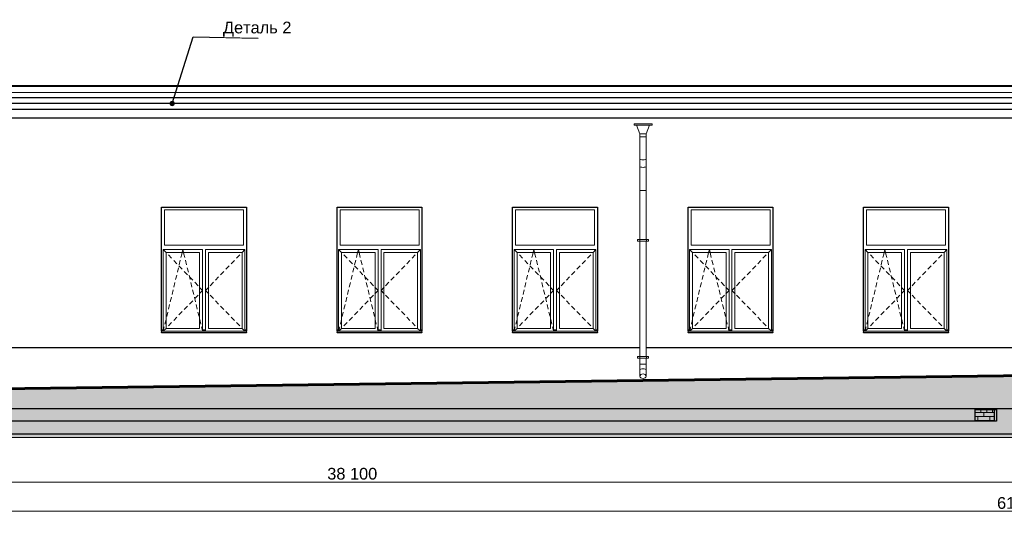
# Model space of a CAD drawing. Header units: millimetres. Extents: x -28034 to 133570, y -6180 to 17692.
# Tile 4 of 36: x -11202 to 5629, y -2688 to 5902. Entities that reach past the tile are written whole.
import ezdxf

# ---------------------------------------------------------------- set-up
doc = ezdxf.new("R2010")
doc.units = ezdxf.units.MM
doc.header["$MEASUREMENT"] = 0
doc.set_wipeout_variables(frame=1)
doc.linetypes.add('Wipeout_Contour', pattern=[1000, 0, -1000])
for name, color, linetype, lineweight in [('1 Молдинги_Ном._пера__41', 7, 'Continuous', 60), ('1_Цоколь_Ном._пера__21', 7, 'Continuous', 30), ('2D - Общий_Ном._пера__2', 8, 'Continuous', 15), ('2D - Общий_Ном._пера__74', 255, 'Continuous', 0), ('Аннотация - Выносная Надпись.Фасад фрагмент_Ном._пера__1', 7, 'Continuous', 15), ('Конструктив - Стены Внутренние несущие_Ном._пера__102', 254, 'Continuous', 5), ('Конструктив - Стены Внутренние несущие_Ном._пера__21', 7, 'Continuous', 30), ('Конструктив - Стены Несущие_Ном._пера__21', 7, 'Continuous', 30), ('Новый_1 ВОДОСТОК_Ном._пера__141', 7, 'Continuous', 20), ('Новый_1 Молдинги_Ном._пера__21', 7, 'Continuous', 30), ('Новый_Фартук парапета_Ном._пера__1', 7, 'Continuous', 15), ('Окна Archicad_Ном._пера__1', 7, 'Continuous', 15), ('Окна Archicad_Ном._пера__21', 7, 'Continuous', 30), ('Размер - Общий_Ном._пера__1', 7, 'Continuous', 15)]:
    doc.layers.add(name, color=color, linetype=linetype, lineweight=lineweight)
for name, color, linetype in [('1_Цоколь', 7, 'Continuous'), ('Конструктив - Стены Внутренние несущие', 7, 'Continuous'), ('Конструктив - Стены Несущие', 7, 'Continuous'), ('Новый_1 ВОДОСТОК', 7, 'Continuous'), ('Новый_1 Молдинги', 7, 'Continuous'), ('Новый_Фартук парапета', 7, 'Continuous'), ('Окна Archicad', 7, 'Continuous'), ('Размер - Общий', 7, 'Continuous')]:
    doc.layers.add(name, color=color, linetype=linetype)
doc.styles.add('СГЕНЕРИР_СТИЛЬ_1', font='arial.ttf')
doc.styles.add('СГЕНЕРИР_СТИЛЬ_2', font='arial.ttf')
doc.dimstyles.new('СГЕНЕРИР_СТИЛЬ__1', dxfattribs={"dimtxt": 200, "dimasz": 190, "dimexe": 0.18, "dimexo": 0.0625, "dimgap": 0, "dimtad": 1, "dimtih": 1, "dimtoh": 1, "dimdec": 0, "dimzin": 0, "dimdsep": 46, "dimtxsty": 'СГЕНЕРИР_СТИЛЬ_2', "dimblk": 'ARROWHEAD_6', "dimblk1": 'ARROWHEAD_6', "dimblk2": 'ARROWHEAD_6', "dimcen": 0.09, "dimclrd": 7, "dimclre": 7, "dimclrt": 7, "dimazin": 0, "dimtfac": 1, "dimtdec": 4, "dimtmove": 0, "dimatfit": 3, "dimfxl": 1, "dimtolj": 1, "dimtzin": 0, "dimarcsym": 0})
doc.dimstyles.new('СГЕНЕРИР_СТИЛЬ__2', dxfattribs={"dimtxt": 0.18, "dimasz": 182.4, "dimexe": 0.18, "dimexo": 0.0625, "dimgap": 0, "dimtad": 0, "dimtih": 1, "dimtoh": 1, "dimdec": 4, "dimzin": 0, "dimdsep": 46, "dimcen": 0.09, "dimadec": 0, "dimazin": 0, "dimtfac": 1, "dimtdec": 4, "dimtmove": 0, "dimatfit": 3, "dimldrblk": 'ARROWHEAD_11', "dimfxl": 1, "dimtolj": 1, "dimtzin": 0, "dimarcsym": 0})

# ---------------------------------------------------------------- blocks, each defined once
blk = doc.blocks.new('Элемент Разреза_11_2')
at = {"layer": 'Окна Archicad_Ном._пера__1', "color": 7, "linetype": 'Continuous', "lineweight": 15}
for p, q in [((-8726, 2050), (-8726, 2650)), ((-8726, 2650), (-7376, 2650)), ((-7376, 2650), (-7376, 2050)), ((-7376, 2050), (-8726, 2050)), ((-8751, 1975), (-8751, 1925)), ((-8076, 1975), (-8751, 1975)), ((-8751, 1975), (-8701, 1923)), ((-8751, 1925), (-8751, 625)), ((-8701, 625), (-8701, 1925)), ((-8701, 1925), (-8126, 1925)), ((-8701, 1923), (-8695, 1917)), ((-8660, 1881), (-8605, 1824)), ((-8446, 1839), (-8432, 1897)), ((-8432, 1897), (-8425, 1925)), ((-8425, 1925), (-8413, 1975)), ((-8401, 1925), (-8413, 1975)), ((-8394, 1897), (-8401, 1925)), ((-8380, 1839), (-8394, 1897)), ((-8126, 1925), (-8126, 625)), ((-8076, 1925), (-8076, 1975)), ((-8076, 625), (-8076, 1925)), ((-8026, 1975), (-8026, 1925)), ((-7351, 1975), (-8026, 1975)), ((-8026, 1925), (-8026, 625)), ((-7976, 625), (-7976, 1925)), ((-7976, 1925), (-7401, 1925)), ((-7441, 1881), (-7496, 1824)), ((-7401, 1923), (-7406, 1917)), ((-7351, 1975), (-7401, 1923)), ((-7401, 1925), (-7401, 625)), ((-7351, 1925), (-7351, 1975)), ((-7351, 625), (-7351, 1925)), ((-8570, 1788), (-8515, 1730)), ((-8480, 1694), (-8424, 1637)), ((-8477, 1712), (-8458, 1790)), ((-8350, 1712), (-8369, 1790)), ((-7621, 1694), (-7677, 1637)), ((-7531, 1788), (-7587, 1730)), ((-8537, 1460), (-8519, 1537)), ((-8507, 1586), (-8488, 1664)), ((-8390, 1601), (-8334, 1543)), ((-8319, 1586), (-8338, 1664)), ((-8289, 1460), (-8308, 1537)), ((-7712, 1601), (-7767, 1543)), ((-8568, 1333), (-8549, 1411)), ((-8300, 1507), (-8244, 1450)), ((-8259, 1333), (-8277, 1411)), ((-8209, 1414), (-8154, 1356)), ((-7892, 1414), (-7948, 1356)), ((-7802, 1507), (-7857, 1450)), ((-8598, 1207), (-8580, 1285)), ((-8228, 1207), (-8247, 1285)), ((-8209, 1136), (-8154, 1194)), ((-8131, 1333), (-8126, 1327)), ((-8131, 1217), (-8126, 1223)), ((-8126, 1327), (-8076, 1275)), ((-8126, 1223), (-8076, 1275)), ((-7976, 1327), (-8026, 1275)), ((-7976, 1223), (-8026, 1275)), ((-7970, 1333), (-7976, 1327)), ((-7970, 1217), (-7976, 1223)), ((-7892, 1136), (-7948, 1194)), ((-8659, 954), (-8641, 1032)), ((-8629, 1081), (-8610, 1158)), ((-8300, 1043), (-8244, 1100)), ((-8198, 1081), (-8216, 1158)), ((-8167, 954), (-8186, 1032)), ((-7802, 1043), (-7857, 1100)), ((-8690, 828), (-8671, 906)), ((-8480, 856), (-8424, 913)), ((-8390, 949), (-8334, 1007)), ((-8137, 828), (-8155, 906)), ((-7712, 949), (-7767, 1007)), ((-7621, 856), (-7677, 913)), ((-8720, 701), (-8701, 779)), ((-8660, 669), (-8605, 726)), ((-8570, 762), (-8515, 820)), ((-8106, 701), (-8125, 779)), ((-7531, 762), (-7587, 820)), ((-7441, 669), (-7496, 726)), ((-8776, 600), (-8751, 600)), ((-8776, 590), (-8751, 590)), ((-8776, 580), (-8776, 578)), ((-8776, 578), (-8776, 558)), ((-8776, 578), (-7326, 578)), ((-8776, 558), (-7326, 558)), ((-8751, 625), (-8751, 588)), ((-8747, 588), (-8732, 653)), ((-8738, 588), (-8701, 627)), ((-8701, 627), (-8695, 633)), ((-8126, 625), (-8701, 625)), ((-8079, 588), (-8094, 653)), ((-8076, 588), (-8076, 625)), ((-8076, 600), (-8026, 600)), ((-8076, 590), (-8026, 590)), ((-8026, 625), (-8026, 588)), ((-7401, 625), (-7976, 625)), ((-7401, 627), (-7406, 633)), ((-7364, 588), (-7401, 627)), ((-7351, 588), (-7351, 625)), ((-7351, 600), (-7326, 600)), ((-7351, 590), (-7326, 590)), ((-7326, 580), (-7326, 578)), ((-7326, 578), (-7326, 558))]:
    blk.add_line(p, q, dxfattribs=at)
at = {"layer": 'Окна Archicad_Ном._пера__21', "color": 7, "linetype": 'Continuous', "lineweight": 30}
for p, q in [((-8776, 2700), (-7326, 2700)), ((-8776, 580), (-8776, 2700)), ((-7326, 2700), (-7326, 580)), ((-8776, 550), (-8776, 558)), ((-7326, 550), (-8776, 550)), ((-7326, 558), (-7326, 550))]:
    blk.add_line(p, q, dxfattribs=at)
blk = doc.blocks.new('Элемент Разреза_12_2')
at = {"layer": 'Окна Archicad_Ном._пера__1', "color": 7, "linetype": 'Continuous', "lineweight": 15}
for p, q in [((-5726, 2050), (-5726, 2650)), ((-5726, 2650), (-4376, 2650)), ((-4376, 2650), (-4376, 2050)), ((-4376, 2050), (-5726, 2050)), ((-5751, 1975), (-5751, 1925)), ((-5076, 1975), (-5751, 1975)), ((-5751, 1975), (-5701, 1923)), ((-5751, 1925), (-5751, 625)), ((-5701, 625), (-5701, 1925)), ((-5701, 1925), (-5126, 1925)), ((-5701, 1923), (-5695, 1917)), ((-5660, 1881), (-5605, 1824)), ((-5446, 1839), (-5432, 1897)), ((-5432, 1897), (-5425, 1925)), ((-5425, 1925), (-5413, 1975)), ((-5401, 1925), (-5413, 1975)), ((-5394, 1897), (-5401, 1925)), ((-5380, 1839), (-5394, 1897)), ((-5126, 1925), (-5126, 625)), ((-5076, 1925), (-5076, 1975)), ((-5076, 625), (-5076, 1925)), ((-5026, 1975), (-5026, 1925)), ((-4351, 1975), (-5026, 1975)), ((-5026, 1925), (-5026, 625)), ((-4976, 625), (-4976, 1925)), ((-4976, 1925), (-4401, 1925)), ((-4441, 1881), (-4496, 1824)), ((-4401, 1923), (-4406, 1917)), ((-4351, 1975), (-4401, 1923)), ((-4401, 1925), (-4401, 625)), ((-4351, 1925), (-4351, 1975)), ((-4351, 625), (-4351, 1925)), ((-5570, 1788), (-5515, 1730)), ((-5480, 1694), (-5424, 1637)), ((-5477, 1712), (-5458, 1790)), ((-5350, 1712), (-5369, 1790)), ((-4621, 1694), (-4677, 1637)), ((-4531, 1788), (-4587, 1730)), ((-5537, 1460), (-5519, 1537)), ((-5507, 1586), (-5488, 1664)), ((-5390, 1601), (-5334, 1543)), ((-5319, 1586), (-5338, 1664)), ((-5289, 1460), (-5308, 1537)), ((-4712, 1601), (-4767, 1543)), ((-5568, 1333), (-5549, 1411)), ((-5300, 1507), (-5244, 1450)), ((-5259, 1333), (-5277, 1411)), ((-5209, 1414), (-5154, 1356)), ((-4892, 1414), (-4948, 1356)), ((-4802, 1507), (-4857, 1450)), ((-5598, 1207), (-5580, 1285)), ((-5228, 1207), (-5247, 1285)), ((-5209, 1136), (-5154, 1194)), ((-5131, 1333), (-5126, 1327)), ((-5131, 1217), (-5126, 1223)), ((-5126, 1327), (-5076, 1275)), ((-5126, 1223), (-5076, 1275)), ((-4976, 1327), (-5026, 1275)), ((-4976, 1223), (-5026, 1275)), ((-4970, 1333), (-4976, 1327)), ((-4970, 1217), (-4976, 1223)), ((-4892, 1136), (-4948, 1194)), ((-5659, 954), (-5641, 1032)), ((-5629, 1081), (-5610, 1158)), ((-5300, 1043), (-5244, 1100)), ((-5198, 1081), (-5216, 1158)), ((-5167, 954), (-5186, 1032)), ((-4802, 1043), (-4857, 1100)), ((-5690, 828), (-5671, 906)), ((-5480, 856), (-5424, 913)), ((-5390, 949), (-5334, 1007)), ((-5137, 828), (-5155, 906)), ((-4712, 949), (-4767, 1007)), ((-4621, 856), (-4677, 913)), ((-5720, 701), (-5701, 779)), ((-5660, 669), (-5605, 726)), ((-5570, 762), (-5515, 820)), ((-5106, 701), (-5125, 779)), ((-4531, 762), (-4587, 820)), ((-4441, 669), (-4496, 726)), ((-5776, 600), (-5751, 600)), ((-5776, 590), (-5751, 590)), ((-5776, 580), (-5776, 578)), ((-5776, 578), (-5776, 558)), ((-5776, 578), (-4326, 578)), ((-5776, 558), (-4326, 558)), ((-5751, 625), (-5751, 588)), ((-5747, 588), (-5732, 653)), ((-5738, 588), (-5701, 627)), ((-5701, 627), (-5695, 633)), ((-5126, 625), (-5701, 625)), ((-5079, 588), (-5094, 653)), ((-5076, 588), (-5076, 625)), ((-5076, 600), (-5026, 600)), ((-5076, 590), (-5026, 590)), ((-5026, 625), (-5026, 588)), ((-4401, 625), (-4976, 625)), ((-4401, 627), (-4406, 633)), ((-4364, 588), (-4401, 627)), ((-4351, 588), (-4351, 625)), ((-4351, 600), (-4326, 600)), ((-4351, 590), (-4326, 590)), ((-4326, 580), (-4326, 578)), ((-4326, 578), (-4326, 558))]:
    blk.add_line(p, q, dxfattribs=at)
at = {"layer": 'Окна Archicad_Ном._пера__21', "color": 7, "linetype": 'Continuous', "lineweight": 30}
for p, q in [((-5776, 580), (-5776, 2700)), ((-5776, 2700), (-4326, 2700)), ((-4326, 2700), (-4326, 580)), ((-5776, 550), (-5776, 558)), ((-4326, 550), (-5776, 550)), ((-4326, 558), (-4326, 550))]:
    blk.add_line(p, q, dxfattribs=at)
blk = doc.blocks.new('Элемент Разреза_13_2')
at = {"layer": 'Окна Archicad_Ном._пера__1', "color": 7, "linetype": 'Continuous', "lineweight": 15}
for p, q in [((-2726, 2050), (-2726, 2650)), ((-2726, 2650), (-1376, 2650)), ((-1376, 2650), (-1376, 2050)), ((-1376, 2050), (-2726, 2050)), ((-2751, 1975), (-2751, 1925)), ((-2076, 1975), (-2751, 1975)), ((-2751, 1975), (-2701, 1923)), ((-2751, 1925), (-2751, 625)), ((-2701, 625), (-2701, 1925)), ((-2701, 1925), (-2126, 1925)), ((-2701, 1923), (-2695, 1917)), ((-2660, 1881), (-2605, 1824)), ((-2446, 1839), (-2432, 1897)), ((-2432, 1897), (-2425, 1925)), ((-2425, 1925), (-2413, 1975)), ((-2401, 1925), (-2413, 1975)), ((-2394, 1897), (-2401, 1925)), ((-2380, 1839), (-2394, 1897)), ((-2126, 1925), (-2126, 625)), ((-2076, 1925), (-2076, 1975)), ((-2076, 625), (-2076, 1925)), ((-2026, 1975), (-2026, 1925)), ((-1351, 1975), (-2026, 1975)), ((-2026, 1925), (-2026, 625)), ((-1976, 625), (-1976, 1925)), ((-1976, 1925), (-1401, 1925)), ((-1441, 1881), (-1496, 1824)), ((-1401, 1923), (-1406, 1917)), ((-1351, 1975), (-1401, 1923)), ((-1401, 1925), (-1401, 625)), ((-1351, 1925), (-1351, 1975)), ((-1351, 625), (-1351, 1925)), ((-2570, 1788), (-2515, 1730)), ((-2480, 1694), (-2424, 1637)), ((-2477, 1712), (-2458, 1790)), ((-2350, 1712), (-2369, 1790)), ((-1621, 1694), (-1677, 1637)), ((-1531, 1788), (-1587, 1730)), ((-2537, 1460), (-2519, 1537)), ((-2507, 1586), (-2488, 1664)), ((-2390, 1601), (-2334, 1543)), ((-2319, 1586), (-2338, 1664)), ((-2289, 1460), (-2308, 1537)), ((-1712, 1601), (-1767, 1543)), ((-2568, 1333), (-2549, 1411)), ((-2300, 1507), (-2244, 1450)), ((-2259, 1333), (-2277, 1411)), ((-2209, 1414), (-2154, 1356)), ((-1892, 1414), (-1948, 1356)), ((-1802, 1507), (-1857, 1450)), ((-2598, 1207), (-2580, 1285)), ((-2228, 1207), (-2247, 1285)), ((-2209, 1136), (-2154, 1194)), ((-2131, 1333), (-2126, 1327)), ((-2131, 1217), (-2126, 1223)), ((-2126, 1327), (-2076, 1275)), ((-2126, 1223), (-2076, 1275)), ((-1976, 1327), (-2026, 1275)), ((-1976, 1223), (-2026, 1275)), ((-1970, 1333), (-1976, 1327)), ((-1970, 1217), (-1976, 1223)), ((-1892, 1136), (-1948, 1194)), ((-2659, 954), (-2641, 1032)), ((-2629, 1081), (-2610, 1158)), ((-2300, 1043), (-2244, 1100)), ((-2198, 1081), (-2216, 1158)), ((-2167, 954), (-2186, 1032)), ((-1802, 1043), (-1857, 1100)), ((-2690, 828), (-2671, 906)), ((-2480, 856), (-2424, 913)), ((-2390, 949), (-2334, 1007)), ((-2137, 828), (-2155, 906)), ((-1712, 949), (-1767, 1007)), ((-1621, 856), (-1677, 913)), ((-2720, 701), (-2701, 779)), ((-2660, 669), (-2605, 726)), ((-2570, 762), (-2515, 820)), ((-2106, 701), (-2125, 779)), ((-1531, 762), (-1587, 820)), ((-1441, 669), (-1496, 726)), ((-2776, 600), (-2751, 600)), ((-2776, 590), (-2751, 590)), ((-2776, 580), (-2776, 578)), ((-2776, 578), (-2776, 558)), ((-2776, 578), (-1326, 578)), ((-2776, 558), (-1326, 558)), ((-2751, 625), (-2751, 588)), ((-2747, 588), (-2732, 653)), ((-2738, 588), (-2701, 627)), ((-2701, 627), (-2695, 633)), ((-2126, 625), (-2701, 625)), ((-2079, 588), (-2094, 653)), ((-2076, 588), (-2076, 625)), ((-2076, 600), (-2026, 600)), ((-2076, 590), (-2026, 590)), ((-2026, 625), (-2026, 588)), ((-1401, 625), (-1976, 625)), ((-1401, 627), (-1406, 633)), ((-1364, 588), (-1401, 627)), ((-1351, 588), (-1351, 625)), ((-1351, 600), (-1326, 600)), ((-1351, 590), (-1326, 590)), ((-1326, 580), (-1326, 578)), ((-1326, 578), (-1326, 558))]:
    blk.add_line(p, q, dxfattribs=at)
at = {"layer": 'Окна Archicad_Ном._пера__21', "color": 7, "linetype": 'Continuous', "lineweight": 30}
for p, q in [((-2776, 2700), (-1326, 2700)), ((-2776, 580), (-2776, 2700)), ((-1326, 2700), (-1326, 580)), ((-2776, 550), (-2776, 558)), ((-1326, 550), (-2776, 550)), ((-1326, 558), (-1326, 550))]:
    blk.add_line(p, q, dxfattribs=at)
blk = doc.blocks.new('Элемент Разреза_14_2')
at = {"layer": 'Окна Archicad_Ном._пера__1', "color": 7, "linetype": 'Continuous', "lineweight": 15}
for p, q in [((274, 2050), (274, 2650)), ((274, 2650), (1624, 2650)), ((1624, 2650), (1624, 2050)), ((1624, 2050), (274, 2050)), ((249, 1975), (249, 1925)), ((924, 1975), (249, 1975)), ((249, 1975), (299, 1923)), ((249, 1925), (249, 625)), ((299, 625), (299, 1925)), ((299, 1925), (874, 1925)), ((299, 1923), (305, 1917)), ((340, 1881), (395, 1824)), ((554, 1839), (568, 1897)), ((568, 1897), (575, 1925)), ((575, 1925), (587, 1975)), ((599, 1925), (587, 1975)), ((606, 1897), (599, 1925)), ((620, 1839), (606, 1897)), ((874, 1925), (874, 625)), ((924, 1925), (924, 1975)), ((924, 625), (924, 1925)), ((974, 1975), (974, 1925)), ((1649, 1975), (974, 1975)), ((974, 1925), (974, 625)), ((1024, 625), (1024, 1925)), ((1024, 1925), (1599, 1925)), ((1559, 1881), (1504, 1824)), ((1599, 1923), (1594, 1917)), ((1649, 1975), (1599, 1923)), ((1599, 1925), (1599, 625)), ((1649, 1925), (1649, 1975)), ((1649, 625), (1649, 1925)), ((430, 1788), (485, 1730)), ((520, 1694), (576, 1637)), ((523, 1712), (542, 1790)), ((650, 1712), (631, 1790)), ((1379, 1694), (1323, 1637)), ((1469, 1788), (1413, 1730)), ((463, 1460), (481, 1537)), ((493, 1586), (512, 1664)), ((610, 1601), (666, 1543)), ((681, 1586), (662, 1664)), ((711, 1460), (692, 1537)), ((1288, 1601), (1233, 1543)), ((432, 1333), (451, 1411)), ((700, 1507), (756, 1450)), ((741, 1333), (723, 1411)), ((791, 1414), (846, 1356)), ((1108, 1414), (1052, 1356)), ((1198, 1507), (1143, 1450)), ((402, 1207), (420, 1285)), ((772, 1207), (753, 1285)), ((791, 1136), (846, 1194)), ((869, 1333), (874, 1327)), ((869, 1217), (874, 1223)), ((874, 1327), (924, 1275)), ((874, 1223), (924, 1275)), ((1024, 1327), (974, 1275)), ((1024, 1223), (974, 1275)), ((1030, 1333), (1024, 1327)), ((1030, 1217), (1024, 1223)), ((1108, 1136), (1052, 1194)), ((341, 954), (359, 1032)), ((371, 1081), (390, 1158)), ((700, 1043), (756, 1100)), ((802, 1081), (784, 1158)), ((833, 954), (814, 1032)), ((1198, 1043), (1143, 1100)), ((310, 828), (329, 906)), ((520, 856), (576, 913)), ((610, 949), (666, 1007)), ((863, 828), (845, 906)), ((1288, 949), (1233, 1007)), ((1379, 856), (1323, 913)), ((280, 701), (299, 779)), ((340, 669), (395, 726)), ((430, 762), (485, 820)), ((894, 701), (875, 779)), ((1469, 762), (1413, 820)), ((1559, 669), (1504, 726)), ((224, 600), (249, 600)), ((224, 590), (249, 590)), ((224, 580), (224, 578)), ((224, 578), (224, 558)), ((224, 578), (1674, 578)), ((224, 558), (1674, 558)), ((249, 625), (249, 588)), ((253, 588), (268, 653)), ((262, 588), (299, 627)), ((299, 627), (305, 633)), ((874, 625), (299, 625)), ((921, 588), (906, 653)), ((924, 588), (924, 625)), ((924, 600), (974, 600)), ((924, 590), (974, 590)), ((974, 625), (974, 588)), ((1599, 625), (1024, 625)), ((1599, 627), (1594, 633)), ((1636, 588), (1599, 627)), ((1649, 588), (1649, 625)), ((1649, 600), (1674, 600)), ((1649, 590), (1674, 590)), ((1674, 580), (1674, 578)), ((1674, 578), (1674, 558))]:
    blk.add_line(p, q, dxfattribs=at)
at = {"layer": 'Окна Archicad_Ном._пера__21', "color": 7, "linetype": 'Continuous', "lineweight": 30}
for p, q in [((224, 580), (224, 2700)), ((224, 2700), (1674, 2700)), ((1674, 2700), (1674, 580)), ((224, 550), (224, 558)), ((1674, 550), (224, 550)), ((1674, 558), (1674, 550))]:
    blk.add_line(p, q, dxfattribs=at)
blk = doc.blocks.new('Элемент Разреза_15_2')
at = {"layer": 'Окна Archicad_Ном._пера__1', "color": 7, "linetype": 'Continuous', "lineweight": 15}
for p, q in [((3274, 2050), (3274, 2650)), ((3274, 2650), (4624, 2650)), ((4624, 2650), (4624, 2050)), ((4624, 2050), (3274, 2050)), ((3249, 1975), (3249, 1925)), ((3924, 1975), (3249, 1975)), ((3249, 1975), (3299, 1923)), ((3249, 1925), (3249, 625)), ((3299, 625), (3299, 1925)), ((3299, 1925), (3874, 1925)), ((3299, 1923), (3305, 1917)), ((3340, 1881), (3395, 1824)), ((3554, 1839), (3568, 1897)), ((3568, 1897), (3575, 1925)), ((3575, 1925), (3587, 1975)), ((3599, 1925), (3587, 1975)), ((3606, 1897), (3599, 1925)), ((3620, 1839), (3606, 1897)), ((3874, 1925), (3874, 625)), ((3924, 1925), (3924, 1975)), ((3924, 625), (3924, 1925)), ((3974, 1975), (3974, 1925)), ((4649, 1975), (3974, 1975)), ((3974, 1925), (3974, 625)), ((4024, 625), (4024, 1925)), ((4024, 1925), (4599, 1925)), ((4559, 1881), (4504, 1824)), ((4599, 1923), (4594, 1917)), ((4649, 1975), (4599, 1923)), ((4599, 1925), (4599, 625)), ((4649, 1925), (4649, 1975)), ((4649, 625), (4649, 1925)), ((3430, 1788), (3485, 1730)), ((3520, 1694), (3576, 1637)), ((3523, 1712), (3542, 1790)), ((3650, 1712), (3631, 1790)), ((4379, 1694), (4323, 1637)), ((4469, 1788), (4413, 1730)), ((3463, 1460), (3481, 1537)), ((3493, 1586), (3512, 1664)), ((3610, 1601), (3666, 1543)), ((3681, 1586), (3662, 1664)), ((3711, 1460), (3692, 1537)), ((4288, 1601), (4233, 1543)), ((3432, 1333), (3451, 1411)), ((3700, 1507), (3756, 1450)), ((3741, 1333), (3723, 1411)), ((3791, 1414), (3846, 1356)), ((4108, 1414), (4052, 1356)), ((4198, 1507), (4143, 1450)), ((3402, 1207), (3420, 1285)), ((3772, 1207), (3753, 1285)), ((3791, 1136), (3846, 1194)), ((3869, 1333), (3874, 1327)), ((3869, 1217), (3874, 1223)), ((3874, 1327), (3924, 1275)), ((3874, 1223), (3924, 1275)), ((4024, 1327), (3974, 1275)), ((4024, 1223), (3974, 1275)), ((4030, 1333), (4024, 1327)), ((4030, 1217), (4024, 1223)), ((4108, 1136), (4052, 1194)), ((3341, 954), (3359, 1032)), ((3371, 1081), (3390, 1158)), ((3700, 1043), (3756, 1100)), ((3802, 1081), (3784, 1158)), ((3833, 954), (3814, 1032)), ((4198, 1043), (4143, 1100)), ((3310, 828), (3329, 906)), ((3520, 856), (3576, 913)), ((3610, 949), (3666, 1007)), ((3863, 828), (3845, 906)), ((4288, 949), (4233, 1007)), ((4379, 856), (4323, 913)), ((3280, 701), (3299, 779)), ((3340, 669), (3395, 726)), ((3430, 762), (3485, 820)), ((3894, 701), (3875, 779)), ((4469, 762), (4413, 820)), ((4559, 669), (4504, 726)), ((3224, 600), (3249, 600)), ((3224, 590), (3249, 590)), ((3224, 580), (3224, 578)), ((3224, 578), (3224, 558)), ((3224, 578), (4674, 578)), ((3224, 558), (4674, 558)), ((3249, 625), (3249, 588)), ((3253, 588), (3268, 653)), ((3262, 588), (3299, 627)), ((3299, 627), (3305, 633)), ((3874, 625), (3299, 625)), ((3921, 588), (3906, 653)), ((3924, 588), (3924, 625)), ((3924, 600), (3974, 600)), ((3924, 590), (3974, 590)), ((3974, 625), (3974, 588)), ((4599, 625), (4024, 625)), ((4599, 627), (4594, 633)), ((4636, 588), (4599, 627)), ((4649, 588), (4649, 625)), ((4649, 600), (4674, 600)), ((4649, 590), (4674, 590)), ((4674, 580), (4674, 578)), ((4674, 578), (4674, 558))]:
    blk.add_line(p, q, dxfattribs=at)
at = {"layer": 'Окна Archicad_Ном._пера__21', "color": 7, "linetype": 'Continuous', "lineweight": 30}
for p, q in [((3224, 580), (3224, 2700)), ((3224, 2700), (4674, 2700)), ((4674, 2700), (4674, 580)), ((3224, 550), (3224, 558)), ((4674, 550), (3224, 550)), ((4674, 558), (4674, 550))]:
    blk.add_line(p, q, dxfattribs=at)
blk = doc.blocks.new('Элемент Разреза_42_2')
at = {"layer": 'Конструктив - Стены Внутренние несущие_Ном._пера__21', "color": 7, "linetype": 'Continuous', "lineweight": 30}
for p, q in [((-24426, -740), (-24426, -955)), ((5124, -740), (5124, -955)), ((-24426, -955), (5124, -955))]:
    blk.add_line(p, q, dxfattribs=at)
blk = doc.blocks.new('Элемент Разреза_49_2')
at = {"layer": 'Новый_1 ВОДОСТОК_Ном._пера__141', "color": 7, "linetype": 'Continuous', "lineweight": 20}
for p, q in [((-391, 4120), (-701, 4120)), ((-701, 4100), (-701, 4120)), ((-391, 4100), (-701, 4100)), ((-601, 3950), (-659, 4100)), ((-434, 4100), (-491, 3950)), ((-391, 4120), (-391, 4100)), ((-491, 3950), (-601, 3950)), ((-601, 3900), (-601, 3950)), ((-601, 3900), (-601, 3524)), ((-491, 3900), (-601, 3900)), ((-491, 3950), (-491, 3900)), ((-491, 3900), (-491, 3524)), ((-601, 3524), (-601, 3395)), ((-601, 3395), (-601, 2985)), ((-597, 3518), (-585, 3512)), ((-597, 3389), (-585, 3384)), ((-585, 3512), (-568, 3509)), ((-585, 3384), (-568, 3380)), ((-568, 3509), (-546, 3508)), ((-568, 3380), (-546, 3379)), ((-546, 3508), (-525, 3509)), ((-546, 3379), (-525, 3380)), ((-525, 3509), (-508, 3512)), ((-525, 3380), (-508, 3384)), ((-508, 3512), (-496, 3518)), ((-508, 3384), (-496, 3389)), ((-491, 3524), (-491, 3395)), ((-491, 3395), (-491, 2985)), ((-601, 2985), (-601, 2145)), ((-601, 2985), (-597, 2985)), ((-597, 2985), (-585, 2985)), ((-585, 2985), (-568, 2985)), ((-568, 2985), (-546, 2985)), ((-546, 2985), (-525, 2985)), ((-525, 2985), (-508, 2985)), ((-508, 2985), (-496, 2985)), ((-496, 2985), (-491, 2985)), ((-491, 2985), (-491, 2145)), ((-603, 2145), (-641, 2145)), ((-641, 2115), (-641, 2145)), ((-603, 2115), (-641, 2115)), ((-599, 2145), (-603, 2145)), ((-603, 2115), (-603, 2145)), ((-599, 2115), (-603, 2115)), ((-601, 2115), (-601, 145)), ((-587, 2145), (-599, 2145)), ((-587, 2115), (-599, 2115)), ((-568, 2145), (-587, 2145)), ((-568, 2115), (-587, 2115)), ((-546, 2145), (-568, 2145)), ((-546, 2115), (-568, 2115)), ((-525, 2145), (-546, 2145)), ((-525, 2115), (-546, 2115)), ((-506, 2145), (-525, 2145)), ((-506, 2115), (-525, 2115)), ((-494, 2145), (-506, 2145)), ((-494, 2115), (-506, 2115)), ((-489, 2145), (-494, 2145)), ((-489, 2115), (-494, 2115)), ((-491, 2115), (-491, 145)), ((-451, 2145), (-489, 2145)), ((-489, 2115), (-489, 2145)), ((-451, 2115), (-489, 2115)), ((-451, 2115), (-451, 2145)), ((-603, 145), (-641, 145)), ((-641, 115), (-641, 145)), ((-603, 115), (-641, 115)), ((-599, 145), (-603, 145)), ((-603, 115), (-603, 145)), ((-599, 115), (-603, 115)), ((-601, 115), (-601, 15)), ((-601, 15), (-597, 15)), ((-601, 15), (-601, -85)), ((-587, 145), (-599, 145)), ((-587, 115), (-599, 115)), ((-597, 15), (-585, 15)), ((-568, 145), (-587, 145)), ((-568, 115), (-587, 115)), ((-585, 15), (-568, 15)), ((-546, 145), (-568, 145)), ((-546, 115), (-568, 115)), ((-568, 15), (-546, 15)), ((-525, 145), (-546, 145)), ((-525, 115), (-546, 115)), ((-546, 15), (-525, 15)), ((-506, 145), (-525, 145)), ((-506, 115), (-525, 115)), ((-525, 15), (-508, 15)), ((-508, 15), (-496, 15)), ((-494, 145), (-506, 145)), ((-494, 115), (-506, 115)), ((-496, 15), (-491, 15)), ((-489, 145), (-494, 145)), ((-489, 115), (-494, 115)), ((-491, 115), (-491, 15)), ((-491, 15), (-491, -85)), ((-451, 145), (-489, 145)), ((-489, 115), (-489, 145)), ((-451, 115), (-489, 115)), ((-451, 115), (-451, 145)), ((-601, -85), (-601, -191)), ((-597, -76), (-585, -69)), ((-597, -176), (-585, -164)), ((-585, -69), (-568, -64)), ((-585, -164), (-568, -155)), ((-568, -64), (-546, -62)), ((-568, -155), (-546, -152)), ((-546, -62), (-525, -64)), ((-546, -152), (-525, -155)), ((-525, -64), (-508, -69)), ((-525, -155), (-508, -164)), ((-508, -69), (-496, -76)), ((-508, -164), (-496, -176)), ((-491, -85), (-491, -191)), ((-601, -191), (-597, -176)), ((-597, -206), (-601, -191)), ((-585, -219), (-597, -206)), ((-568, -227), (-585, -219)), ((-546, -230), (-568, -227)), ((-525, -227), (-546, -230)), ((-508, -219), (-525, -227)), ((-496, -206), (-508, -219)), ((-496, -176), (-491, -191)), ((-491, -191), (-496, -206))]:
    blk.add_line(p, q, dxfattribs=at)
blk = doc.blocks.new('Элемент Разреза_65_2')
at = {"layer": '1_Цоколь_Ном._пера__21', "color": 7, "linetype": 'Continuous', "lineweight": 30}
for p, q in [((-12492, 300), (-601, 300)), ((-491, 300), (12769, 300)), ((-25208, -740), (13124, -740))]:
    blk.add_line(p, q, dxfattribs=at)
blk = doc.blocks.new('Элемент Разреза_105_2')
at = {"layer": 'Новый_1 Молдинги_Ном._пера__21', "color": 7, "linetype": 'Continuous', "lineweight": 30}
for p, q in [((12970, 4569), (-25427, 4569)), ((12970, 4470), (-25177, 4470)), ((12970, 4370), (-25177, 4370)), ((12970, 4220), (-25177, 4220))]:
    blk.add_line(p, q, dxfattribs=at)
blk = doc.blocks.new('Элемент Разреза_119_2')
at = {"layer": 'Новый_Фартук парапета_Ном._пера__1', "color": 7, "linetype": 'Continuous', "lineweight": 15}
for p, q in [((-25501, 4763), (8538, 4763)), ((-25482, 4780), (8538, 4780)), ((-25501, 4657), (8538, 4657))]:
    blk.add_line(p, q, dxfattribs=at)
blk = doc.blocks.new('Элемент Разреза_133_2')
at = {"layer": 'Конструктив - Стены Несущие_Ном._пера__21', "color": 7, "linetype": 'Continuous', "lineweight": 30}
blk.add_line((-1196, -1176), (1754, -1176), dxfattribs=at)
blk = doc.blocks.new('Элемент Разреза_135_2')
at = {"layer": 'Конструктив - Стены Несущие_Ном._пера__21', "color": 7, "linetype": 'Continuous', "lineweight": 30}
blk.add_line((-4243, -1176), (-1196, -1176), dxfattribs=at)
blk = doc.blocks.new('Элемент Разреза_136_2')
at = {"layer": 'Конструктив - Стены Несущие_Ном._пера__21', "color": 7, "linetype": 'Continuous', "lineweight": 30}
blk.add_line((1754, -1176), (18244, -1176), dxfattribs=at)
blk = doc.blocks.new('Элемент Разреза_137_2')
at = {"layer": 'Конструктив - Стены Несущие_Ном._пера__21', "color": 7, "linetype": 'Continuous', "lineweight": 30}
blk.add_line((-12826, -1176), (-4243, -1176), dxfattribs=at)
blk = doc.blocks.new('*X150')
at = {"layer": 'Конструктив - Стены Внутренние несущие_Ном._пера__102', "color": 254, "linetype": 'Continuous', "lineweight": 5}
for p, q in [((5278, -812), (5124, -812)), ((5126, -812), (5126, -760)), ((5227, -812), (5227, -760)), ((5459, -812), (5278, -812)), ((5278, -880), (5278, -812)), ((5329, -812), (5329, -760)), ((5430, -812), (5430, -760)), ((5278, -880), (5124, -880)), ((5278, -947), (5124, -947)), ((5177, -947), (5177, -880)), ((5459, -880), (5278, -880)), ((5459, -947), (5278, -947)), ((5278, -959), (5278, -947)), ((5380, -947), (5380, -880))]:
    blk.add_line(p, q, dxfattribs=at)
blk = doc.blocks.new('*X151')
at = {"layer": 'Конструктив - Стены Внутренние несущие_Ном._пера__102', "color": 254, "linetype": 'Continuous', "lineweight": 5}
for p, q in [((5278, -812), (5124, -812)), ((5126, -812), (5126, -760)), ((5227, -812), (5227, -760)), ((5459, -812), (5278, -812)), ((5278, -880), (5278, -812)), ((5329, -812), (5329, -760)), ((5430, -812), (5430, -760)), ((5278, -880), (5124, -880)), ((5278, -947), (5124, -947)), ((5177, -947), (5177, -880)), ((5459, -880), (5278, -880)), ((5459, -947), (5278, -947)), ((5278, -959), (5278, -947)), ((5380, -947), (5380, -880))]:
    blk.add_line(p, q, dxfattribs=at)
blk = doc.blocks.new('*X154')
at = {"layer": 'Конструктив - Стены Внутренние несущие_Ном._пера__102', "color": 254, "linetype": 'Continuous', "lineweight": 5}
for p, q in [((5278, -744), (5124, -744)), ((5126, -760), (5126, -744)), ((5227, -760), (5227, -744)), ((5278, -744), (5278, -740)), ((5459, -744), (5278, -744)), ((5329, -760), (5329, -744)), ((5430, -760), (5430, -744))]:
    blk.add_line(p, q, dxfattribs=at)
blk = doc.blocks.new('*X155')
at = {"layer": 'Конструктив - Стены Внутренние несущие_Ном._пера__102', "color": 254, "linetype": 'Continuous', "lineweight": 5}
for p, q in [((5278, -744), (5124, -744)), ((5126, -760), (5126, -744)), ((5227, -760), (5227, -744)), ((5278, -744), (5278, -740)), ((5459, -744), (5278, -744)), ((5329, -760), (5329, -744)), ((5430, -760), (5430, -744))]:
    blk.add_line(p, q, dxfattribs=at)
blk = doc.blocks.new('Элемент Разреза_145_2')
at = {"layer": 'Конструктив - Стены Внутренние несущие_Ном._пера__21', "color": 7, "linetype": 'Continuous', "lineweight": 30}
for p, q in [((5124, -760), (5459, -760)), ((5459, -760), (5459, -740)), ((5459, -760), (5494, -760)), ((5459, -959), (5459, -760)), ((5494, -740), (5494, -760)), ((5494, -760), (5494, -959)), ((5044, -959), (5044, -955)), ((5079, -959), (5044, -959)), ((5079, -959), (5079, -955)), ((5094, -959), (5079, -959)), ((5094, -959), (5094, -955)), ((5459, -959), (5094, -959)), ((5494, -959), (5459, -959))]:
    blk.add_line(p, q, dxfattribs=at)
at = {"layer": 'Конструктив - Стены Внутренние несущие', "lineweight": 0}
for name in ['*X154', '*X155', '*X150', '*X151']:
    blk.add_blockref(name, (0, 0), dxfattribs=at)
blk = doc.blocks.new('*D208')
at = {"layer": 'Размер - Общий_Ном._пера__1', "color": 7, "linetype": 'Continuous', "lineweight": 15, "transparency": 16777216}
for p, q in [((-24576, -2188), (-24576, -1812)), ((-24726, -2000), (-24576, -2000)), ((-24476, -1900), (-24676, -2100)), ((-24576, -2000), (13524, -2000)), ((13624, -1900), (13424, -2100))]:
    blk.add_line(p, q, dxfattribs=at)
at = {"layer": 'Размер - Общий_Ном._пера__1', "color": 7, "lineweight": 15, "transparency": 16777216, "insert": (-5945, -1960), "char_height": 200, "attachment_point": 7, "style": 'СГЕНЕРИР_СТИЛЬ_2'}
blk.add_mtext('\\A1;38\\~100', dxfattribs=at)
blk = doc.blocks.new('ARROWHEAD_6')
at = {"color": 0, "linetype": 'Continuous', "lineweight": 0}
for p, q in [((0, 0), (-1, 0)), ((-0.5, -0.5), (0.5, 0.5))]:
    blk.add_line(p, q, dxfattribs=at)
blk = doc.blocks.new('*D210')
at = {"layer": 'Размер - Общий_Ном._пера__1', "color": 7, "linetype": 'Continuous', "lineweight": 15, "transparency": 16777216}
for p, q in [((13524, -2188), (13524, -1812)), ((36424, -2188), (36424, -1812)), ((-24576, -2000), (13524, -2000)), ((13624, -1900), (13424, -2100)), ((13524, -2000), (36424, -2000)), ((36324, -2100), (36524, -1900)), ((36424, -2000), (36574, -2000))]:
    blk.add_line(p, q, dxfattribs=at)
at = {"layer": 'Размер - Общий_Ном._пера__1', "color": 7, "lineweight": 15, "transparency": 16777216, "insert": (24555, -1960), "char_height": 200, "attachment_point": 7, "style": 'СГЕНЕРИР_СТИЛЬ_2'}
blk.add_mtext('\\A1;22\\~900', dxfattribs=at)
blk = doc.blocks.new('*D211')
at = {"layer": 'Размер - Общий_Ном._пера__1', "color": 7, "linetype": 'Continuous', "lineweight": 15, "transparency": 16777216}
for p, q in [((-24576, -2688), (-24576, -2312)), ((36424, -2688), (36424, -2312)), ((-24726, -2500), (-24576, -2500)), ((-24476, -2400), (-24676, -2600)), ((-24576, -2500), (36424, -2500)), ((36324, -2600), (36524, -2400)), ((36424, -2500), (36574, -2500))]:
    blk.add_line(p, q, dxfattribs=at)
at = {"layer": 'Размер - Общий_Ном._пера__1', "color": 7, "lineweight": 15, "transparency": 16777216, "insert": (5505, -2460), "char_height": 200, "attachment_point": 7, "style": 'СГЕНЕРИР_СТИЛЬ_2'}
blk.add_mtext('\\A1;61\\~000', dxfattribs=at)
blk = doc.blocks.new('ARROWHEAD_11')
at = {"color": 0, "linetype": 'Continuous', "lineweight": 0}
blk.add_line((0, 0), (-1, 0), dxfattribs=at)
at = {"color": 0, "linetype": 'Continuous', "lineweight": 0, "const_width": 0.25, "flags": 128}
blk.add_lwpolyline([(-0.125, 0, 1), (0.125, 0, 1)], format="xyb", close=True, dxfattribs=at)

msp = doc.modelspace()

# ---------------------------------------------------------------- hatches: boundary and pattern name
at = {"layer": '2D - Общий_Ном._пера__2', "linetype": 'Continuous', "lineweight": 15}
h = msp.add_hatch(dxfattribs=at)
h.set_pattern_fill('ГРУНТ_02_0002', color=8, style=0, pattern_type=2)
h.set_pattern_definition([(45, (0, 0), (-275.7716, 275.7716), []), (45, (-91.9, 91.9), (-551.543, 551.543), []), (45, (-183.85, 183.85), (-551.543, 551.543), []), (135, (-275.77, 275.77), (91.92388, 91.92388), [390, -390])])
h.paths.add_polyline_path([(-25209.7, -384.7), (-25209.3, -585), (13094.3, -90), (13094.3, -510), (39302.7, -554.1), (39302.7, -1240.2), (-27820.1, -1240.2), (-27820.4, -389.8)])

# ---------------------------------------------------------------- linework, layer by layer
at = {"layer": '1 Молдинги_Ном._пера__41', "color": 7, "linetype": 'Continuous', "lineweight": 60}
msp.add_lwpolyline([(-27820.4, -389.8), (-25209.7, -384.7), (-25205.7, -585), (13094.3, -90), (13094.3, -510), (39302.7, -554.1)], dxfattribs=at)
at = {"layer": '2D - Общий_Ном._пера__74', "color": 255, "linetype": 'Continuous', "lineweight": 0, "flags": 128}
msp.add_lwpolyline([(-25209.7, -384.7), (-25209.3, -585), (13094.3, -90), (13094.3, -510), (39302.7, -554.1), (39302.7, -1240.2), (-27820.1, -1240.2), (-27820.4, -389.8)], close=True, dxfattribs=at)

# ---------------------------------------------------------------- block references
at = {"layer": '1_Цоколь', "lineweight": 0}
msp.add_blockref('Элемент Разреза_65_2', (0, 0), dxfattribs=at)
at = {"layer": 'Конструктив - Стены Внутренние несущие', "lineweight": 0}
for name in ['Элемент Разреза_42_2', 'Элемент Разреза_145_2']:
    msp.add_blockref(name, (0, 0), dxfattribs=at)
at = {"layer": 'Конструктив - Стены Несущие', "lineweight": 0}
for name in ['Элемент Разреза_137_2', 'Элемент Разреза_135_2', 'Элемент Разреза_133_2', 'Элемент Разреза_136_2']:
    msp.add_blockref(name, (0, 0), dxfattribs=at)
at = {"layer": 'Новый_1 ВОДОСТОК', "lineweight": 0}
msp.add_blockref('Элемент Разреза_49_2', (0, 0), dxfattribs=at)
at = {"layer": 'Новый_1 Молдинги', "lineweight": 0}
msp.add_blockref('Элемент Разреза_105_2', (0, 0), dxfattribs=at)
at = {"layer": 'Новый_Фартук парапета', "lineweight": 0}
msp.add_blockref('Элемент Разреза_119_2', (0, 0), dxfattribs=at)
at = {"layer": 'Окна Archicad', "lineweight": 0}
for name in ['Элемент Разреза_11_2', 'Элемент Разреза_12_2', 'Элемент Разреза_13_2', 'Элемент Разреза_14_2', 'Элемент Разреза_15_2']:
    msp.add_blockref(name, (0, 0), dxfattribs=at)

# ---------------------------------------------------------------- dimensions: what is measured, and where the dimension line sits
at = {"layer": 'Размер - Общий', "color": 7, "linetype": 'Continuous', "lineweight": 15}
for base, p1, p2, picture, middle in [((13524.3, -2000), (-24575.7, -2000), (13524.3, -2000), '*D208', (-5526, -1860)), ((36424.3, -2000), (13524.3, -2000), (36424.3, -2000), '*D210', (24974, -1860)), ((36424.3, -2500), (-24575.7, -2500), (36424.3, -2500), '*D211', (5924, -2360))]:
    dim = msp.add_linear_dim(base=base, p1=p1, p2=p2, dimstyle='СГЕНЕРИР_СТИЛЬ__1', dxfattribs=at)
    dim.commit()
    dim.dimension.update_dxf_attribs({"geometry": picture, "text_midpoint": middle, "dimtype": 160})

# ---------------------------------------------------------------- wipeouts: each hides what was drawn before it
at = {"color": 7, "linetype": 'Wipeout_Contour', "lineweight": 15, "ltscale": 36671.273707}
msp.add_wipeout([(-7702.5, 5902.2), (-6566.5, 5902.2), (-6566.5, 5587.9), (-7702.5, 5587.9)], dxfattribs=at).dxf.layer = 'Аннотация - Выносная Надпись.Фасад фрагмент_Ном._пера__1'

# ---------------------------------------------------------------- next in the draw order: texts
at = {"layer": 'Аннотация - Выносная Надпись.Фасад фрагмент_Ном._пера__1', "color": 7, "linetype": 'Continuous', "lineweight": 15, "insert": (-6557.7, 5610.7), "char_height": 200, "attachment_point": 9, "style": 'СГЕНЕРИР_СТИЛЬ_1'}
msp.add_mtext('\\A1;Деталь 2', dxfattribs=at)

# ---------------------------------------------------------------- next in the draw order: leaders
at = {"layer": 'Аннотация - Выносная Надпись.Фасад фрагмент_Ном._пера__1', "color": 7, "linetype": 'Continuous', "lineweight": 15, "annotation_type": 0, "has_hookline": 1, "hookline_direction": 0, "text_width": 1154.8}
msp.add_leader([(-8595.8, 4470), (-8236.7, 5610.7), (-7125.7, 5587.9)], dimstyle='СГЕНЕРИР_СТИЛЬ__2', dxfattribs=at)

doc.saveas('drawing.dxf')
